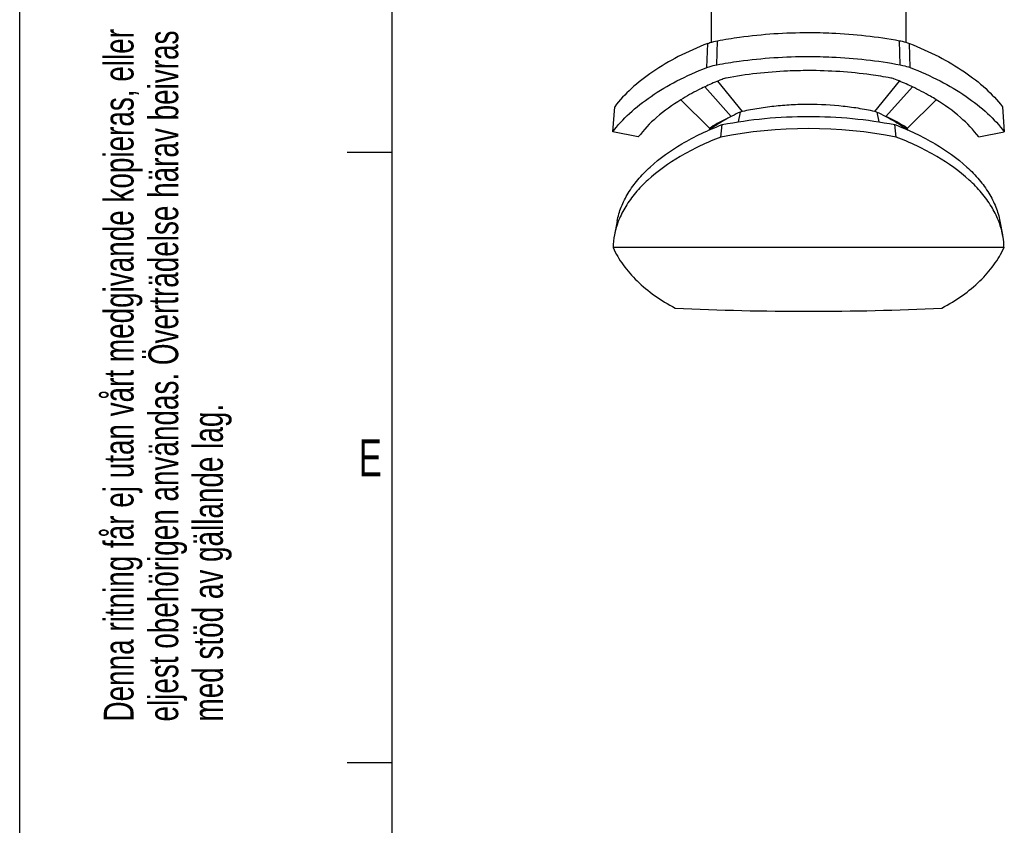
# Model space of a CAD drawing. Extents: x 0 to 594, y 0 to 420.
# Tile 2 of 18: x 0 to 66, y 206 to 260. Entities that reach past the tile are written whole.
import ezdxf

# ---------------------------------------------------------------- set-up
doc = ezdxf.new("R2010")
doc.units = 0
doc.header["$LTSCALE"] = 32.67
for name, color, linetype in [('100-5862A_LIDXF_CONTINUOUS', 7, 'CONTINUOUS'), ('100-5865A_LIDXF_CONTINUOUS', 7, 'CONTINUOUS'), ('126056_AF1_1DXF_CONTINUOUS', 7, 'CONTINUOUS'), ('PR7000-160_DXF_FORMAT', 7, 'CONTINUOUS')]:
    doc.layers.add(name, color=color, linetype=linetype)
doc.styles.get("Standard").update_dxf_attribs({"font": 'txt', "width": 0.7})
doc.styles.add('TEXTSTYLE_2', font='txt', dxfattribs={"width": 0.7})

# ---------------------------------------------------------------- blocks, each defined once
blk = doc.blocks.new('SQS_LAGTEXT_BL0', base_point=(6.825, 146.282))
at = {"layer": 'PR7000-160_DXF_FORMAT', "color": 2, "linetype": 'CONTINUOUS', "style": 'TEXTSTYLE_2', "width": 0.7}
for s, p in [('Denna ritning får ej utan vårt medgivande kopieras, eller', (7.648, 212.772)), ('eljest obehörigen användas. Överträdelse härav beivras', (10.648, 212.772)), ('med stöd av gällande lag.', (13.648, 212.772))]:
    blk.add_text(s, height=2, rotation=90, dxfattribs=at).set_placement(p)

msp = doc.modelspace()

# ---------------------------------------------------------------- linework, layer by layer
at = {"layer": '100-5862A_LIDXF_CONTINUOUS', "color": 7, "linetype": 'CONTINUOUS'}
for p, q in [((48.405, 253.713), (48.27, 253.057)), ((57.581, 253.713), (57.717, 253.057)), ((47.105, 252.031), (47.191, 252.867)), ((47.195, 252.868), (47.191, 252.867)), ((58.796, 252.867), (58.791, 252.868)), ((58.882, 252.031), (58.796, 252.867)), ((40.132, 246.382), (39.953, 245.472)), ((65.854, 246.382), (66.033, 245.472)), ((66.127, 244.603), (39.86, 244.603))]:
    msp.add_line(p, q, dxfattribs=at)
for centre, radius, start, end in [((44.86, 244.505), 5.001, 168.85285, 178.87253), ((52.993, 420.529), 180.203, 267.14982, 272.85018)]:
    msp.add_arc(centre, radius, start, end, dxfattribs=at)
msp.add_ellipse((52.993, 243.735), major_axis=(16.768, 0), ratio=0.528433, start_param=1.21197, end_param=1.929623, dxfattribs=at)
for points, knots in [([(52.993, 254.224), (52.605, 254.224), (51.829, 254.201), (50.671, 254.102), (49.528, 253.948), (48.775, 253.804), (48.405, 253.713)], [0, 0, 0, 0, 0.252013, 0.50321, 0.752984, 1, 1, 1, 1]), ([(57.581, 253.713), (57.212, 253.804), (56.459, 253.951), (54.931, 254.156), (53.769, 254.223), (52.993, 254.224)], [0, 0, 0, 0, 0.246954, 0.496787, 1, 1, 1, 1]), ([(48.405, 253.713), (48.031, 253.544), (47.315, 253.166), (46.635, 252.731), (46.309, 252.504)], [0, 0, 0, 0, 0.508747, 1, 1, 1, 1]), ([(47.195, 252.868), (48.138, 253.053), (50.065, 253.328), (52.01, 253.418), (52.993, 253.418)], [0, 0, 0, 0, 0.494032, 1, 1, 1, 1]), ([(52.993, 253.418), (53.976, 253.418), (55.921, 253.328), (57.849, 253.053), (58.791, 252.868)], [0, 0, 0, 0, 0.505966, 1, 1, 1, 1]), ([(57.581, 253.713), (57.957, 253.543), (58.677, 253.166), (59.36, 252.729), (59.686, 252.5)], [0, 0, 0, 0, 0.509009, 1, 1, 1, 1]), ([(40.132, 246.381), (40.196, 246.706), (40.392, 247.36), (40.869, 248.297), (41.527, 249.199), (42.675, 250.385), (44.547, 251.712), (46.258, 252.508), (47.191, 252.867)], [0, 0, 0, 0, 0.099558, 0.203987, 0.315175, 0.434422, 0.699314, 1, 1, 1, 1]), ([(58.796, 252.867), (59.728, 252.508), (61.439, 251.712), (63.311, 250.385), (64.459, 249.199), (65.117, 248.297), (65.594, 247.36), (65.791, 246.706), (65.854, 246.381)], [0, 0, 0, 0, 0.300685, 0.565578, 0.684824, 0.796012, 0.900442, 1, 1, 1, 1]), ([(47.105, 252.031), (46.16, 251.668), (44.425, 250.861), (42.529, 249.517), (41.365, 248.318), (40.699, 247.405), (40.216, 246.459), (40.017, 245.799), (39.953, 245.472)], [0, 0, 0, 0, 0.301058, 0.566199, 0.68546, 0.796557, 0.900783, 1, 1, 1, 1]), ([(66.033, 245.472), (65.969, 245.799), (65.77, 246.459), (65.287, 247.405), (64.621, 248.318), (63.458, 249.517), (61.561, 250.861), (59.827, 251.668), (58.882, 252.031)], [0, 0, 0, 0, 0.099217, 0.203443, 0.314541, 0.433801, 0.698942, 1, 1, 1, 1]), ([(66.127, 244.603), (66.125, 244.676), (66.113, 244.967), (66.075, 245.257), (66.033, 245.472)], [0, 0, 0, 0, 0.248999, 1, 1, 1, 1]), ([(39.86, 244.603), (40.047, 244.196), (40.523, 243.395), (41.474, 242.314), (42.656, 241.344), (43.555, 240.799), (44.033, 240.549)], [0, 0, 0, 0, 0.227373, 0.468944, 0.726449, 1, 1, 1, 1]), ([(61.954, 240.549), (62.432, 240.799), (63.331, 241.344), (64.513, 242.314), (65.463, 243.395), (65.94, 244.196), (66.127, 244.603)], [0, 0, 0, 0, 0.273551, 0.531056, 0.772627, 1, 1, 1, 1])]:
    msp.add_open_spline(points, degree=3, knots=knots, dxfattribs=at)
at = {"layer": '100-5865A_LIDXF_CONTINUOUS', "color": 9, "linetype": 'CONTINUOUS'}
for p, q in [((46.159, 256.697), (46.22, 258.319)), ((46.84, 256.887), (46.875, 258.501)), ((59.146, 256.887), (59.112, 258.501)), ((59.827, 256.697), (59.766, 258.319))]:
    msp.add_line(p, q, dxfattribs=at)
at = {"layer": '100-5865A_LIDXF_CONTINUOUS', "color": 7, "linetype": 'CONTINUOUS'}
for p, q in [((46.017, 255.405), (47.791, 253.411)), ((48.554, 253.748), (46.904, 255.795)), ((59.083, 255.795), (57.432, 253.748)), ((58.196, 253.412), (59.969, 255.405)), ((39.84, 252.376), (39.972, 254.069)), ((46.342, 252.629), (44.418, 254.543)), ((61.569, 254.543), (59.644, 252.629)), ((66.014, 254.069), (66.146, 252.376)), ((41.558, 252.036), (39.84, 252.376)), ((64.428, 252.036), (66.146, 252.376))]:
    msp.add_line(p, q, dxfattribs=at)
for centre, major_axis, start_param, end_param in [((57.653, 248.853), (9.203, 245.954), 1.557185, 1.55761), ((48.334, 248.853), (-9.203, 245.954), -1.5576, -1.557185)]:
    msp.add_ellipse(centre, major_axis=major_axis, ratio=0.0465, start_param=start_param, end_param=end_param, dxfattribs=at)
for points, knots in [([(46.875, 258.501), (47.369, 258.594), (49.393, 258.92), (51.446, 259.054), (52.993, 259.054)], [0, 0, 0, 0, 0.245288, 1, 1, 1, 1]), ([(52.993, 259.054), (53.513, 259.054), (55.562, 259.009), (57.608, 258.782), (59.112, 258.501)], [0, 0, 0, 0, 0.253613, 1, 1, 1, 1]), ([(46.22, 258.319), (45.547, 258.057), (44.276, 257.494), (42.548, 256.485), (41.101, 255.362), (40.305, 254.509), (39.972, 254.069)], [0, 0, 0, 0, 0.283321, 0.544854, 0.783541, 1, 1, 1, 1]), ([(46.22, 258.319), (46.271, 258.338), (46.484, 258.415), (46.705, 258.47), (46.875, 258.501)], [0, 0, 0, 0, 0.239344, 1, 1, 1, 1]), ([(59.112, 258.501), (59.17, 258.491), (59.392, 258.444), (59.61, 258.379), (59.766, 258.319)], [0, 0, 0, 0, 0.260043, 1, 1, 1, 1]), ([(59.766, 258.319), (60.439, 258.057), (61.71, 257.494), (63.439, 256.485), (64.885, 255.362), (65.681, 254.509), (66.014, 254.069)], [0, 0, 0, 0, 0.283321, 0.544854, 0.783541, 1, 1, 1, 1]), ([(46.84, 256.887), (47.337, 256.98), (49.372, 257.308), (51.438, 257.443), (52.993, 257.443)], [0, 0, 0, 0, 0.245288, 1, 1, 1, 1]), ([(52.993, 257.443), (53.516, 257.443), (55.577, 257.397), (57.634, 257.169), (59.146, 256.887)], [0, 0, 0, 0, 0.253613, 1, 1, 1, 1]), ([(39.84, 252.376), (40.174, 252.823), (40.975, 253.692), (42.436, 254.834), (44.187, 255.86), (45.476, 256.432), (46.159, 256.697)], [0, 0, 0, 0, 0.216108, 0.454647, 0.716296, 1, 1, 1, 1]), ([(46.159, 256.697), (46.212, 256.717), (46.434, 256.797), (46.664, 256.854), (46.84, 256.887)], [0, 0, 0, 0, 0.239344, 1, 1, 1, 1]), ([(59.146, 256.887), (59.207, 256.876), (59.438, 256.828), (59.665, 256.76), (59.827, 256.697)], [0, 0, 0, 0, 0.260043, 1, 1, 1, 1]), ([(59.827, 256.697), (60.51, 256.432), (61.8, 255.86), (63.55, 254.834), (65.012, 253.692), (65.812, 252.823), (66.146, 252.376)], [0, 0, 0, 0, 0.283704, 0.545353, 0.783892, 1, 1, 1, 1]), ([(47.466, 255.996), (47.449, 255.993), (47.381, 255.979), (47.315, 255.959), (47.267, 255.94)], [0, 0, 0, 0, 0.260043, 1, 1, 1, 1]), ([(52.993, 256.496), (52.524, 256.496), (50.673, 256.454), (48.825, 256.249), (47.466, 255.996)], [0, 0, 0, 0, 0.253613, 1, 1, 1, 1]), ([(58.52, 255.996), (58.074, 256.079), (56.245, 256.374), (54.39, 256.496), (52.993, 256.496)], [0, 0, 0, 0, 0.245288, 1, 1, 1, 1]), ([(58.719, 255.94), (58.704, 255.946), (58.639, 255.97), (58.571, 255.986), (58.52, 255.996)], [0, 0, 0, 0, 0.239344, 1, 1, 1, 1]), ([(46.017, 255.405), (45.876, 255.339), (45.331, 255.073), (44.8, 254.779), (44.418, 254.543)], [0, 0, 0, 0, 0.257506, 1, 1, 1, 1]), ([(47.267, 255.94), (47.16, 255.899), (46.739, 255.731), (46.323, 255.549), (46.017, 255.405)], [0, 0, 0, 0, 0.254551, 1, 1, 1, 1]), ([(59.969, 255.405), (59.868, 255.453), (59.457, 255.642), (59.038, 255.817), (58.719, 255.94)], [0, 0, 0, 0, 0.245421, 1, 1, 1, 1]), ([(61.569, 254.543), (61.444, 254.62), (60.923, 254.93), (60.384, 255.21), (59.969, 255.405)], [0, 0, 0, 0, 0.242504, 1, 1, 1, 1]), ([(44.418, 254.543), (43.845, 254.189), (42.805, 253.444), (41.917, 252.517), (41.558, 252.036)], [0, 0, 0, 0, 0.528891, 1, 1, 1, 1]), ([(64.428, 252.036), (64.07, 252.517), (63.181, 253.444), (62.142, 254.189), (61.569, 254.543)], [0, 0, 0, 0, 0.471109, 1, 1, 1, 1]), ([(47.762, 253.396), (47.637, 253.337), (47.153, 253.102), (46.681, 252.84), (46.342, 252.629)], [0, 0, 0, 0, 0.257851, 1, 1, 1, 1]), ([(59.644, 252.629), (59.535, 252.696), (59.08, 252.97), (58.609, 253.215), (58.246, 253.386)], [0, 0, 0, 0, 0.242263, 1, 1, 1, 1])]:
    msp.add_open_spline(points, degree=3, knots=knots, dxfattribs=at)
at = {"layer": '126056_AF1_1DXF_CONTINUOUS', "color": 7, "linetype": 'CONTINUOUS'}
for p, q in [((46.453, 266.317), (46.453, 258.399)), ((59.533, 266.317), (59.533, 258.399))]:
    msp.add_line(p, q, dxfattribs=at)
at = {"layer": 'PR7000-160_DXF_FORMAT', "color": 7, "linetype": 'CONTINUOUS'}
for p, q in [((0, 0), (0, 420)), ((25, 415), (25, 5)), ((25, 251), (22, 251)), ((25, 210), (22, 210))]:
    msp.add_line(p, q, dxfattribs=at)

# ---------------------------------------------------------------- block references
at = {"layer": 'PR7000-160_DXF_FORMAT', "color": 2, "linetype": 'CONTINUOUS'}
msp.add_blockref('SQS_LAGTEXT_BL0', (6.825, 146.282), dxfattribs=at)

# ---------------------------------------------------------------- texts
at = {"layer": 'PR7000-160_DXF_FORMAT', "color": 2, "linetype": 'CONTINUOUS', "insert": (22.773, 231.732), "char_height": 2.5, "width": 2.67857, "attachment_point": 1}
msp.add_mtext('E', dxfattribs=at)

doc.saveas('drawing.dxf')
